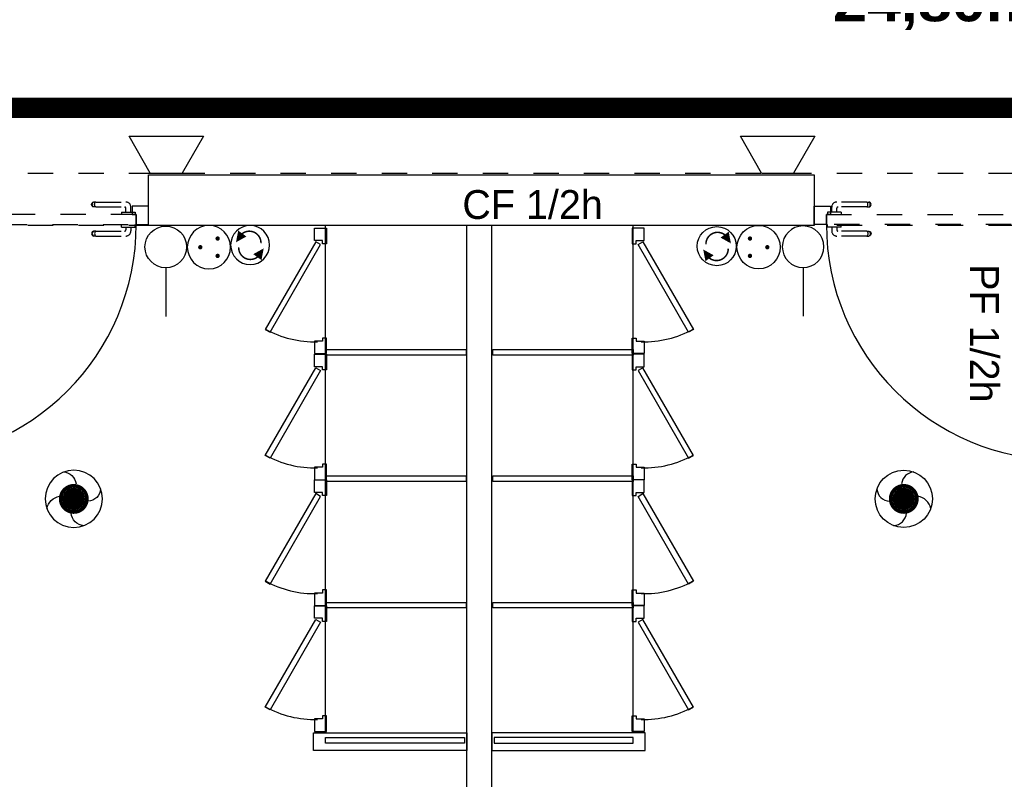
# Model space of a CAD drawing. Header units: millimetres. Extents: x -11.8 to 86.8, y 45.9 to 95.9.
# Tile 83 of 108: x 32.6 to 36.5, y 79.8 to 82.8. Entities that reach past the tile are written whole.
import ezdxf

# ---------------------------------------------------------------- set-up
doc = ezdxf.new("R2010")
doc.units = ezdxf.units.MM
doc.header["$MEASUREMENT"] = 0
for name, pattern in [('PC_DASH_1', [0.055556, 0.027778, -0.027778]), ('PC_DASH_2', [0.125, 0.055556, -0.069444]), ('PC_DASH_4', [0.125, 0.055556, -0.069444])]:
    doc.linetypes.add(name, pattern=pattern)
for name, color, linetype in [('Cfa', 1, 'Continuous'), ('CFO', 6, 'Continuous'), ('Structure etage', 7, 'Continuous')]:
    doc.layers.add(name, color=color, linetype=linetype)
doc.styles.get("Standard").update_dxf_attribs({"font": 'BKANT.TTF'})

# ---------------------------------------------------------------- blocks, each defined once
blk = doc.blocks.new('PCEN')
at = {"const_width": 0.025}
for points in [[(-0.101, 0.359, 1), (-0.076, 0.359, 1)], [(0.099, 0.359, 1), (0.124, 0.359, 1)], [(-0.001, 0.159, 1), (0.024, 0.159, 1)]]:
    blk.add_lwpolyline(points, format="xyb", close=True, dxfattribs=at)
blk.add_circle((0.012, 0.259), 0.25)
blk = doc.blocks.new('SA')
blk.add_line((0.1176, 0.2603), (0.3651, 0.5078))
blk.add_circle((0.0116, 0.1542), 0.15)
blk = doc.blocks.new('SAT2')
for points in [[(-0.141, 0.0796, 0.1, 0, 0), (-0.0543, 0.1422, 0, 0, 0)], [(0.0922, -0.0695, 0.1, 0, 0), (0.0055, -0.1321, 0, 0, 0)]]:
    blk.add_lwpolyline(points, format="xyseb")
at = {"const_width": 0.015}
for points in [[(-0.0457, -0.1049, -0.806662), (-0.0992, 0.1135)], [(-0.0031, 0.115, -0.806662), (0.0504, -0.1034)]]:
    blk.add_lwpolyline(points, format="xyb", dxfattribs=at)
blk.add_circle((-0.0218, 0.0081), 0.1929)
blk = doc.blocks.new('AP0')
for points, const_width in [([(0.175, -0.06, -1), (-0.148, 0.06, -1)], 0.0492), ([(-0.06, 0, 1), (0.087, 0, 1)], 0.147)]:
    blk.add_lwpolyline(points, format="xyb", close=True, dxfattribs=dict(const_width=const_width))
blk.add_circle((0.014, 0), 0.378)
for centre, radius, start, end in [((0.153, 0.184), 0.169, 92.8345, 178.447), ((-0.154, 0.151), 0.188, 186.2032, 263.9565), ((0.189, -0.152), 0.183, 5.8298, 82.3782), ((-0.155, -0.154), 0.206, 281.5712, 350.6383)]:
    blk.add_arc(centre, radius, start, end)
blk = doc.blocks.new('INDIC')
for p, q in [((-0.3, 0.15), (0.3, 0.15)), ((-0.1315, -0.15), (-0.3, 0.15)), ((0.3, 0.15), (0.1272, -0.15)), ((-0.1315, -0.15), (0.1272, -0.15))]:
    blk.add_line(p, q)
blk = doc.blocks.new('PD_15805')
at = {"layer": 'Structure etage', "color": 0}
for p, q in [((31.8961, -15.4608), (31.8949, -15.4641)), ((31.8983, -15.4581), (31.8961, -15.4608)), ((31.8983, -15.4609), (31.8961, -15.4633)), ((31.9013, -15.4564), (31.8983, -15.4581)), ((31.9013, -15.4594), (31.8983, -15.4609)), ((31.9048, -15.4558), (31.9013, -15.4564)), ((31.9048, -15.4588), (31.9013, -15.4594)), ((31.9082, -15.4564), (31.9048, -15.4558)), ((31.9082, -15.4594), (31.9048, -15.4588)), ((31.9112, -15.4581), (31.9082, -15.4564)), ((31.9112, -15.4609), (31.9082, -15.4594)), ((31.9134, -15.4608), (31.9112, -15.4581)), ((31.9134, -15.4633), (31.9112, -15.4609)), ((31.9146, -15.4641), (31.9134, -15.4608)), ((31.8949, -15.4663), (31.8949, -15.4641)), ((31.8949, -15.4724), (31.8949, -15.4663)), ((31.8949, -15.4724), (31.8949, -15.5914)), ((31.8983, -15.4693), (31.8961, -15.4707)), ((31.9013, -15.4684), (31.8983, -15.4693)), ((31.9048, -15.4681), (31.9013, -15.4684)), ((31.9082, -15.4684), (31.9048, -15.4681)), ((31.9112, -15.4693), (31.9082, -15.4684)), ((31.9134, -15.4707), (31.9112, -15.4693)), ((31.9146, -15.4663), (31.9146, -15.4641)), ((31.9146, -15.4724), (31.9146, -15.4663)), ((31.9146, -15.4724), (31.9146, -15.5867)), ((31.9301, -15.5745), (31.9301, -15.5762)), ((31.9301, -15.5745), (31.9302, -15.5745)), ((31.9301, -15.5762), (31.9301, -15.5809)), ((31.9302, -15.5745), (31.94, -15.5745)), ((31.94, -15.5745), (31.9401, -15.5745)), ((31.9301, -15.6114), (31.9149, -15.6114)), ((31.9301, -15.5917), (31.9196, -15.5917)), ((31.9301, -15.5809), (31.9301, -15.588)), ((31.9301, -15.588), (31.9301, -15.5969)), ((31.9301, -15.5969), (31.9301, -15.6063)), ((31.9301, -15.6063), (31.9301, -15.6151)), ((31.9301, -15.6151), (31.9301, -15.6223)), ((31.9301, -15.6223), (31.9301, -15.627)), ((31.9301, -15.627), (31.9301, -15.6286)), ((31.9301, -15.6286), (31.9302, -15.6286)), ((31.9302, -15.6286), (31.94, -15.6286)), ((31.94, -15.6286), (31.9401, -15.6286))]:
    blk.add_line(p, q, dxfattribs=at)
for centre, radius in [((31.9149, -15.5914), 0.02), ((31.9196, -15.5867), 0.00501)]:
    blk.add_arc(centre, radius, 180, 270, dxfattribs=at)
blk = doc.blocks.new('PD_15806')
at = {"layer": 'Structure etage', "color": 0}
for p, q in [((32.0098, -15.4641), (32.011, -15.4608)), ((32.011, -15.4608), (32.0132, -15.4581)), ((32.011, -15.4633), (32.0132, -15.4609)), ((32.0132, -15.4581), (32.0163, -15.4564)), ((32.0132, -15.4609), (32.0163, -15.4594)), ((32.0163, -15.4564), (32.0197, -15.4558)), ((32.0163, -15.4594), (32.0197, -15.4588)), ((32.0197, -15.4558), (32.0231, -15.4564)), ((32.0197, -15.4588), (32.0231, -15.4594)), ((32.0231, -15.4564), (32.0261, -15.4581)), ((32.0231, -15.4594), (32.0261, -15.4609)), ((32.0261, -15.4581), (32.0284, -15.4608)), ((32.0261, -15.4609), (32.0284, -15.4633)), ((32.0284, -15.4608), (32.0295, -15.4641)), ((32.0098, -15.4663), (32.0098, -15.4641)), ((32.0098, -15.4724), (32.0098, -15.4663)), ((32.0098, -15.4724), (32.0098, -15.5867)), ((32.011, -15.4707), (32.0132, -15.4693)), ((32.0132, -15.4693), (32.0163, -15.4684)), ((32.0163, -15.4684), (32.0197, -15.4681)), ((32.0197, -15.4681), (32.0231, -15.4684)), ((32.0231, -15.4684), (32.0261, -15.4693)), ((32.0261, -15.4693), (32.0284, -15.4707)), ((32.0295, -15.4663), (32.0295, -15.4641)), ((32.0295, -15.4724), (32.0295, -15.4663)), ((32.0295, -15.4724), (32.0295, -15.5914)), ((31.9793, -15.5745), (31.9792, -15.5745)), ((31.9891, -15.5745), (31.9793, -15.5745)), ((31.9892, -15.5745), (31.9891, -15.5745)), ((31.9892, -15.5745), (31.9892, -15.5762)), ((31.9892, -15.5762), (31.9892, -15.5809)), ((31.9892, -15.5809), (31.9892, -15.588)), ((31.9892, -15.588), (31.9892, -15.5969)), ((31.9892, -15.5917), (32.0048, -15.5917)), ((31.9892, -15.5969), (31.9892, -15.6063)), ((31.9892, -15.6063), (31.9892, -15.6151)), ((31.9892, -15.6114), (32.0095, -15.6114)), ((31.9892, -15.6151), (31.9892, -15.6223)), ((31.9793, -15.6286), (31.9792, -15.6286)), ((31.9891, -15.6286), (31.9793, -15.6286)), ((31.9892, -15.6286), (31.9891, -15.6286)), ((31.9892, -15.6223), (31.9892, -15.627)), ((31.9892, -15.627), (31.9892, -15.6286))]:
    blk.add_line(p, q, dxfattribs=at)
for centre, radius in [((32.0048, -15.5867), 0.00501), ((32.0095, -15.5914), 0.02)]:
    blk.add_arc(centre, radius, 270, 0, dxfattribs=at)
blk = doc.blocks.new('PD_15804')
at = {"layer": 'Structure etage'}
for name in ['PD_15805', 'PD_15806']:
    blk.add_blockref(name, (0, 0), dxfattribs=at)
blk = doc.blocks.new('PD_15809')
at = {"layer": 'Structure etage', "color": 0, "linetype": 'PC_DASH_1'}
for p, q in [((32.8135, -14.7018), (32.8135, -14.7017)), ((32.8135, -14.7116), (32.8135, -14.7018)), ((32.8135, -14.7117), (32.8135, -14.7116)), ((32.8135, -14.7117), (32.8151, -14.7117)), ((32.8151, -14.7117), (32.8198, -14.7117)), ((32.8198, -14.7117), (32.827, -14.7117)), ((32.827, -14.7117), (32.8358, -14.7117)), ((32.8307, -14.7117), (32.8307, -14.7222)), ((32.8358, -14.7117), (32.8452, -14.7117)), ((32.8452, -14.7117), (32.854, -14.7117)), ((32.8504, -14.7117), (32.8504, -14.7269)), ((32.854, -14.7117), (32.8612, -14.7117)), ((32.8612, -14.7117), (32.8659, -14.7117)), ((32.8659, -14.7117), (32.8676, -14.7117)), ((32.8676, -14.7018), (32.8676, -14.7017)), ((32.8676, -14.7116), (32.8676, -14.7018)), ((32.8676, -14.7117), (32.8676, -14.7116)), ((32.6954, -14.7337), (32.6948, -14.7371)), ((32.6948, -14.7371), (32.6954, -14.7405)), ((32.6971, -14.7307), (32.6954, -14.7337)), ((32.6954, -14.7405), (32.6971, -14.7435)), ((32.6998, -14.7284), (32.6971, -14.7307)), ((32.6971, -14.7435), (32.6998, -14.7458)), ((32.6983, -14.7337), (32.6978, -14.7371)), ((32.6978, -14.7371), (32.6983, -14.7405)), ((32.6999, -14.7307), (32.6983, -14.7337)), ((32.6983, -14.7405), (32.6999, -14.7435)), ((32.703, -14.7272), (32.6998, -14.7284)), ((32.6998, -14.7458), (32.703, -14.747)), ((32.7023, -14.7284), (32.6999, -14.7307)), ((32.6999, -14.7435), (32.7023, -14.7458)), ((32.7052, -14.7272), (32.703, -14.7272)), ((32.7052, -14.747), (32.703, -14.747)), ((32.7114, -14.7272), (32.7052, -14.7272)), ((32.7114, -14.747), (32.7052, -14.747)), ((32.7074, -14.7337), (32.7071, -14.7371)), ((32.7071, -14.7371), (32.7074, -14.7405)), ((32.7083, -14.7307), (32.7074, -14.7337)), ((32.7074, -14.7405), (32.7083, -14.7435)), ((32.7097, -14.7284), (32.7083, -14.7307)), ((32.7083, -14.7435), (32.7097, -14.7458)), ((32.7114, -14.7272), (32.8257, -14.7272)), ((32.7114, -14.747), (32.8304, -14.747))]:
    blk.add_line(p, q, dxfattribs=at)
for centre, radius in [((32.8257, -14.7222), 0.00501), ((32.8304, -14.7269), 0.02)]:
    blk.add_arc(centre, radius, 270, 0, dxfattribs=at)
blk = doc.blocks.new('PD_15810')
at = {"layer": 'Structure etage', "color": 0, "linetype": 'PC_DASH_1'}
for p, q in [((32.6948, -14.6222), (32.6954, -14.6187)), ((32.6954, -14.6256), (32.6948, -14.6222)), ((32.6954, -14.6187), (32.6971, -14.6157)), ((32.6971, -14.6286), (32.6954, -14.6256)), ((32.6971, -14.6157), (32.6998, -14.6135)), ((32.6998, -14.6308), (32.6971, -14.6286)), ((32.6978, -14.6222), (32.6983, -14.6187)), ((32.6983, -14.6256), (32.6978, -14.6222)), ((32.6983, -14.6187), (32.6999, -14.6157)), ((32.6999, -14.6286), (32.6983, -14.6256)), ((32.6998, -14.6135), (32.703, -14.6123)), ((32.703, -14.632), (32.6998, -14.6308)), ((32.6999, -14.6157), (32.7023, -14.6135)), ((32.7023, -14.6308), (32.6999, -14.6286)), ((32.7052, -14.6123), (32.703, -14.6123)), ((32.7052, -14.632), (32.703, -14.632)), ((32.7114, -14.6123), (32.7052, -14.6123)), ((32.7114, -14.632), (32.7052, -14.632)), ((32.7071, -14.6222), (32.7074, -14.6187)), ((32.7074, -14.6256), (32.7071, -14.6222)), ((32.7074, -14.6187), (32.7083, -14.6157)), ((32.7083, -14.6286), (32.7074, -14.6256)), ((32.7083, -14.6157), (32.7097, -14.6135)), ((32.7097, -14.6308), (32.7083, -14.6286)), ((32.7114, -14.6123), (32.8304, -14.6123)), ((32.7114, -14.632), (32.8257, -14.632)), ((32.8307, -14.6526), (32.8307, -14.637)), ((32.8504, -14.6526), (32.8504, -14.6323)), ((32.8135, -14.6526), (32.8151, -14.6526)), ((32.8135, -14.6526), (32.8135, -14.6527)), ((32.8135, -14.6527), (32.8135, -14.6626)), ((32.8135, -14.6626), (32.8135, -14.6627)), ((32.8151, -14.6526), (32.8198, -14.6526)), ((32.8198, -14.6526), (32.827, -14.6526)), ((32.827, -14.6526), (32.8358, -14.6526)), ((32.8358, -14.6526), (32.8452, -14.6526)), ((32.8452, -14.6526), (32.854, -14.6526)), ((32.854, -14.6526), (32.8612, -14.6526)), ((32.8612, -14.6526), (32.8659, -14.6526)), ((32.8659, -14.6526), (32.8676, -14.6526)), ((32.8676, -14.6526), (32.8676, -14.6527)), ((32.8676, -14.6527), (32.8676, -14.6626)), ((32.8676, -14.6626), (32.8676, -14.6627))]:
    blk.add_line(p, q, dxfattribs=at)
for centre, radius in [((32.8257, -14.637), 0.00501), ((32.8304, -14.6323), 0.02)]:
    blk.add_arc(centre, radius, 0, 90, dxfattribs=at)
blk = doc.blocks.new('PD_15808')
at = {"layer": 'Structure etage'}
for name in ['PD_15810', 'PD_15809']:
    blk.add_blockref(name, (0, 0), dxfattribs=at)
blk = doc.blocks.new('PD_15807')
at = {"layer": 'Structure etage', "color": 0, "linetype": 'PC_DASH_1'}
blk.add_lwpolyline([(32.8716, -14.7017), (32.8716, -14.6616), (31.9403, -14.6616), (31.9403, -14.7017), (32.8716, -14.7017)], dxfattribs=at)
at = {"layer": 'Structure etage'}
blk.add_blockref('PD_15808', (0, 0), dxfattribs=at)
blk = doc.blocks.new('PD_15803')
at = {"layer": 'Structure etage', "color": 0}
for points in [[(31.9402, -14.6613), (31.956, -14.6613), (31.956, -14.6292), (31.8901, -14.6292), (31.8901, -14.7013), (31.9402, -14.7013), (31.9402, -14.6613)], [(32.92, -14.6292), (32.8555, -14.6292), (32.8555, -14.6613), (32.8714, -14.6613), (32.8714, -14.7013), (32.92, -14.7013), (32.92, -14.6292)], [(31.9402, -15.6326), (31.9802, -15.6326), (31.9802, -14.7013), (31.9402, -14.7013), (31.9402, -15.6326)]]:
    blk.add_lwpolyline(points, dxfattribs=at)
blk.add_arc((31.9402, -14.7013), 0.9313, 270, 0, dxfattribs=at)
at = {"layer": 'Structure etage'}
for name in ['PD_15807', 'PD_15804']:
    blk.add_blockref(name, (0, 0), dxfattribs=at)
blk = doc.blocks.new('PD_15813')
at = {"layer": 'Structure etage', "color": 0}
for p, q in [((36.5588, -15.4641), (36.56, -15.4608)), ((36.56, -15.4608), (36.5622, -15.4581)), ((36.56, -15.4633), (36.5622, -15.4609)), ((36.5622, -15.4581), (36.5652, -15.4564)), ((36.5622, -15.4609), (36.5652, -15.4594)), ((36.5652, -15.4564), (36.5686, -15.4558)), ((36.5652, -15.4594), (36.5686, -15.4588)), ((36.5686, -15.4558), (36.5721, -15.4564)), ((36.5686, -15.4588), (36.5721, -15.4594)), ((36.5721, -15.4564), (36.5751, -15.4581)), ((36.5721, -15.4594), (36.5751, -15.4609)), ((36.5751, -15.4581), (36.5773, -15.4608)), ((36.5751, -15.4609), (36.5773, -15.4633)), ((36.5773, -15.4608), (36.5785, -15.4641)), ((36.5588, -15.4663), (36.5588, -15.4641)), ((36.5588, -15.4724), (36.5588, -15.4663)), ((36.5588, -15.4724), (36.5588, -15.5867)), ((36.56, -15.4707), (36.5622, -15.4693)), ((36.5622, -15.4693), (36.5652, -15.4684)), ((36.5652, -15.4684), (36.5686, -15.4681)), ((36.5686, -15.4681), (36.5721, -15.4684)), ((36.5721, -15.4684), (36.5751, -15.4693)), ((36.5751, -15.4693), (36.5773, -15.4707)), ((36.5785, -15.4663), (36.5785, -15.4641)), ((36.5785, -15.4724), (36.5785, -15.4663)), ((36.5785, -15.4724), (36.5785, -15.5914)), ((36.5334, -15.5745), (36.5333, -15.5745)), ((36.5432, -15.5745), (36.5334, -15.5745)), ((36.5433, -15.5745), (36.5432, -15.5745)), ((36.5433, -15.5745), (36.5433, -15.5762)), ((36.5433, -15.5762), (36.5433, -15.5809)), ((36.5433, -15.5809), (36.5433, -15.588)), ((36.5433, -15.588), (36.5433, -15.5969)), ((36.5433, -15.5917), (36.5538, -15.5917)), ((36.5433, -15.5969), (36.5433, -15.6063)), ((36.5433, -15.6063), (36.5433, -15.6151)), ((36.5433, -15.6114), (36.5585, -15.6114)), ((36.5433, -15.6151), (36.5433, -15.6223)), ((36.5334, -15.6286), (36.5333, -15.6286)), ((36.5432, -15.6286), (36.5334, -15.6286)), ((36.5433, -15.6286), (36.5432, -15.6286)), ((36.5433, -15.6223), (36.5433, -15.627)), ((36.5433, -15.627), (36.5433, -15.6286))]:
    blk.add_line(p, q, dxfattribs=at)
for centre, radius in [((36.5538, -15.5867), 0.00501), ((36.5585, -15.5914), 0.02)]:
    blk.add_arc(centre, radius, 270, 0, dxfattribs=at)
blk = doc.blocks.new('PD_15814')
at = {"layer": 'Structure etage', "color": 0}
for p, q in [((36.445, -15.4608), (36.4439, -15.4641)), ((36.4473, -15.4581), (36.445, -15.4608)), ((36.4473, -15.4609), (36.445, -15.4633)), ((36.4503, -15.4564), (36.4473, -15.4581)), ((36.4503, -15.4594), (36.4473, -15.4609)), ((36.4537, -15.4558), (36.4503, -15.4564)), ((36.4537, -15.4588), (36.4503, -15.4594)), ((36.4571, -15.4564), (36.4537, -15.4558)), ((36.4571, -15.4594), (36.4537, -15.4588)), ((36.4601, -15.4581), (36.4571, -15.4564)), ((36.4601, -15.4609), (36.4571, -15.4594)), ((36.4624, -15.4608), (36.4601, -15.4581)), ((36.4624, -15.4633), (36.4601, -15.4609)), ((36.4636, -15.4641), (36.4624, -15.4608)), ((36.4439, -15.4663), (36.4439, -15.4641)), ((36.4439, -15.4724), (36.4439, -15.4663)), ((36.4439, -15.4724), (36.4439, -15.5914)), ((36.4473, -15.4693), (36.445, -15.4707)), ((36.4503, -15.4684), (36.4473, -15.4693)), ((36.4537, -15.4681), (36.4503, -15.4684)), ((36.4571, -15.4684), (36.4537, -15.4681)), ((36.4601, -15.4693), (36.4571, -15.4684)), ((36.4624, -15.4707), (36.4601, -15.4693)), ((36.4636, -15.4663), (36.4636, -15.4641)), ((36.4636, -15.4724), (36.4636, -15.4663)), ((36.4636, -15.4724), (36.4636, -15.5867)), ((36.4842, -15.5745), (36.4842, -15.5762)), ((36.4842, -15.5745), (36.4843, -15.5745)), ((36.4842, -15.5762), (36.4842, -15.5809)), ((36.4843, -15.5745), (36.4941, -15.5745)), ((36.4941, -15.5745), (36.4942, -15.5745)), ((36.4842, -15.6114), (36.4639, -15.6114)), ((36.4842, -15.5917), (36.4686, -15.5917)), ((36.4842, -15.5809), (36.4842, -15.588)), ((36.4842, -15.588), (36.4842, -15.5969)), ((36.4842, -15.5969), (36.4842, -15.6063)), ((36.4842, -15.6063), (36.4842, -15.6151)), ((36.4842, -15.6151), (36.4842, -15.6223)), ((36.4842, -15.6223), (36.4842, -15.627)), ((36.4842, -15.627), (36.4842, -15.6286)), ((36.4842, -15.6286), (36.4843, -15.6286)), ((36.4843, -15.6286), (36.4941, -15.6286)), ((36.4941, -15.6286), (36.4942, -15.6286))]:
    blk.add_line(p, q, dxfattribs=at)
for centre, radius in [((36.4639, -15.5914), 0.02), ((36.4686, -15.5867), 0.00501)]:
    blk.add_arc(centre, radius, 180, 270, dxfattribs=at)
blk = doc.blocks.new('PD_15812')
at = {"layer": 'Structure etage'}
for name in ['PD_15814', 'PD_15813']:
    blk.add_blockref(name, (0, 0), dxfattribs=at)
blk = doc.blocks.new('PD_15818')
at = {"layer": 'Structure etage', "color": 0, "linetype": 'PC_DASH_1'}
for p, q in [((35.6058, -14.7018), (35.6058, -14.7017)), ((35.6058, -14.7116), (35.6058, -14.7018)), ((35.6058, -14.7117), (35.6058, -14.7116)), ((35.6075, -14.7117), (35.6058, -14.7117)), ((35.6122, -14.7117), (35.6075, -14.7117)), ((35.6194, -14.7117), (35.6122, -14.7117)), ((35.6282, -14.7117), (35.6194, -14.7117)), ((35.623, -14.7117), (35.623, -14.7269)), ((35.6376, -14.7117), (35.6282, -14.7117)), ((35.6464, -14.7117), (35.6376, -14.7117)), ((35.6427, -14.7117), (35.6427, -14.7222)), ((35.6536, -14.7117), (35.6464, -14.7117)), ((35.6583, -14.7117), (35.6536, -14.7117)), ((35.6599, -14.7117), (35.6583, -14.7117)), ((35.6599, -14.7018), (35.6599, -14.7017)), ((35.6599, -14.7116), (35.6599, -14.7018)), ((35.6599, -14.7117), (35.6599, -14.7116)), ((35.762, -14.747), (35.643, -14.747)), ((35.762, -14.7272), (35.6477, -14.7272)), ((35.762, -14.7272), (35.7682, -14.7272)), ((35.762, -14.747), (35.7682, -14.747)), ((35.7637, -14.7284), (35.7651, -14.7307)), ((35.7651, -14.7435), (35.7637, -14.7458)), ((35.7651, -14.7307), (35.766, -14.7337)), ((35.766, -14.7405), (35.7651, -14.7435)), ((35.766, -14.7337), (35.7663, -14.7371)), ((35.7663, -14.7371), (35.766, -14.7405)), ((35.7682, -14.7272), (35.7704, -14.7272)), ((35.7682, -14.747), (35.7704, -14.747)), ((35.7704, -14.7272), (35.7736, -14.7284)), ((35.7736, -14.7458), (35.7704, -14.747)), ((35.7711, -14.7284), (35.7735, -14.7307)), ((35.7735, -14.7435), (35.7711, -14.7458)), ((35.7735, -14.7307), (35.7751, -14.7337)), ((35.7751, -14.7405), (35.7735, -14.7435)), ((35.7736, -14.7284), (35.7763, -14.7307)), ((35.7763, -14.7435), (35.7736, -14.7458)), ((35.7751, -14.7337), (35.7756, -14.7371)), ((35.7756, -14.7371), (35.7751, -14.7405)), ((35.7763, -14.7307), (35.778, -14.7337)), ((35.778, -14.7405), (35.7763, -14.7435)), ((35.778, -14.7337), (35.7786, -14.7371)), ((35.7786, -14.7371), (35.778, -14.7405))]:
    blk.add_line(p, q, dxfattribs=at)
for centre, radius in [((35.6477, -14.7222), 0.00501), ((35.643, -14.7269), 0.02)]:
    blk.add_arc(centre, radius, 180, 270, dxfattribs=at)
blk = doc.blocks.new('PD_15819')
at = {"layer": 'Structure etage', "color": 0, "linetype": 'PC_DASH_1'}
for p, q in [((35.623, -14.6526), (35.623, -14.6323)), ((35.6427, -14.6526), (35.6427, -14.637)), ((35.762, -14.6123), (35.643, -14.6123)), ((35.762, -14.632), (35.6477, -14.632)), ((35.762, -14.6123), (35.7682, -14.6123)), ((35.762, -14.632), (35.7682, -14.632)), ((35.7651, -14.6157), (35.7637, -14.6135)), ((35.7637, -14.6308), (35.7651, -14.6286)), ((35.766, -14.6187), (35.7651, -14.6157)), ((35.7651, -14.6286), (35.766, -14.6256)), ((35.7663, -14.6222), (35.766, -14.6187)), ((35.766, -14.6256), (35.7663, -14.6222)), ((35.7682, -14.6123), (35.7704, -14.6123)), ((35.7682, -14.632), (35.7704, -14.632)), ((35.7736, -14.6135), (35.7704, -14.6123)), ((35.7704, -14.632), (35.7736, -14.6308)), ((35.7735, -14.6157), (35.7711, -14.6135)), ((35.7711, -14.6308), (35.7735, -14.6286)), ((35.7751, -14.6187), (35.7735, -14.6157)), ((35.7735, -14.6286), (35.7751, -14.6256)), ((35.7763, -14.6157), (35.7736, -14.6135)), ((35.7736, -14.6308), (35.7763, -14.6286)), ((35.7756, -14.6222), (35.7751, -14.6187)), ((35.7751, -14.6256), (35.7756, -14.6222)), ((35.778, -14.6187), (35.7763, -14.6157)), ((35.7763, -14.6286), (35.778, -14.6256)), ((35.7786, -14.6222), (35.778, -14.6187)), ((35.778, -14.6256), (35.7786, -14.6222)), ((35.6075, -14.6526), (35.6058, -14.6526)), ((35.6058, -14.6526), (35.6058, -14.6527)), ((35.6058, -14.6527), (35.6058, -14.6626)), ((35.6058, -14.6626), (35.6058, -14.6627)), ((35.6122, -14.6526), (35.6075, -14.6526)), ((35.6194, -14.6526), (35.6122, -14.6526)), ((35.6282, -14.6526), (35.6194, -14.6526)), ((35.6376, -14.6526), (35.6282, -14.6526)), ((35.6464, -14.6526), (35.6376, -14.6526)), ((35.6536, -14.6526), (35.6464, -14.6526)), ((35.6583, -14.6526), (35.6536, -14.6526)), ((35.6599, -14.6526), (35.6583, -14.6526)), ((35.6599, -14.6526), (35.6599, -14.6527)), ((35.6599, -14.6527), (35.6599, -14.6626)), ((35.6599, -14.6626), (35.6599, -14.6627))]:
    blk.add_line(p, q, dxfattribs=at)
for centre, radius in [((35.643, -14.6323), 0.02), ((35.6477, -14.637), 0.00501)]:
    blk.add_arc(centre, radius, 90, 180, dxfattribs=at)
blk = doc.blocks.new('PD_15817')
at = {"layer": 'Structure etage'}
for name in ['PD_15819', 'PD_15818']:
    blk.add_blockref(name, (0, 0), dxfattribs=at)
blk = doc.blocks.new('PD_15816')
at = {"layer": 'Structure etage', "color": 0, "linetype": 'PC_DASH_1'}
blk.add_lwpolyline([(35.6018, -14.7017), (35.6018, -14.6616), (36.5331, -14.6616), (36.5331, -14.7017), (35.6018, -14.7017)], dxfattribs=at)
at = {"layer": 'Structure etage'}
blk.add_blockref('PD_15817', (0, 0), dxfattribs=at)
blk = doc.blocks.new('PD_15815')
at = {"layer": 'Structure etage', "color": 0}
for points in [[(35.5534, -14.6292), (35.6179, -14.6292), (35.6179, -14.6613), (35.602, -14.6613), (35.602, -14.7013), (35.5534, -14.7013), (35.5534, -14.6292)], [(36.5332, -14.6613), (36.5173, -14.6613), (36.5173, -14.6292), (36.5833, -14.6292), (36.5833, -14.7013), (36.5332, -14.7013), (36.5332, -14.6613)], [(36.5332, -15.6326), (36.4932, -15.6326), (36.4932, -14.7013), (36.5332, -14.7013), (36.5332, -15.6326)]]:
    blk.add_lwpolyline(points, dxfattribs=at)
blk.add_arc((36.5332, -14.7013), 0.9313, 180, 270, dxfattribs=at)
at = {"layer": 'Structure etage'}
blk.add_blockref('PD_15816', (0, 0), dxfattribs=at)
blk = doc.blocks.new('PD_15811')
at = {"layer": 'Structure etage'}
for name in ['PD_15815', 'PD_15812']:
    blk.add_blockref(name, (0, 0), dxfattribs=at)
blk = doc.blocks.new('PD_16024')
at = {"layer": 'Structure etage', "color": 0}
for points in [[(34.8811, -15.7114), (34.8341, -15.7114), (34.8341, -15.7731), (34.849, -15.7731), (34.849, -15.7609), (34.8811, -15.7609), (34.8811, -15.7114)], [(35.0566, -16.1229), (34.8567, -15.7764), (34.8757, -15.7654), (35.0756, -16.1119), (35.0566, -16.1229)], [(34.8811, -16.2079), (34.8341, -16.2079), (34.8341, -16.1462), (34.849, -16.1462), (34.849, -16.1584), (34.8811, -16.1584), (34.8811, -16.2079)]]:
    blk.add_lwpolyline(points, dxfattribs=at)
blk.add_arc((34.8811, -15.7609), 0.4, 268.3201, 299.0122, dxfattribs=at)
blk = doc.blocks.new('PD_16025')
at = {"layer": 'Structure etage', "color": 0}
for points in [[(34.8811, -15.2139), (34.8341, -15.2139), (34.8341, -15.2756), (34.849, -15.2756), (34.849, -15.2634), (34.8811, -15.2634), (34.8811, -15.2139)], [(35.0756, -15.6143), (34.8757, -15.2679), (34.8567, -15.2789), (35.0566, -15.6253), (35.0756, -15.6143)], [(34.8811, -15.7103), (34.8341, -15.7103), (34.8341, -15.6486), (34.849, -15.6486), (34.849, -15.6608), (34.8811, -15.6608), (34.8811, -15.7103)]]:
    blk.add_lwpolyline(points, dxfattribs=at)
blk.add_arc((34.8811, -15.2634), 0.4, 268.3201, 299.0122, dxfattribs=at)
blk = doc.blocks.new('PD_16026')
at = {"layer": 'Structure etage', "color": 0}
for points in [[(34.8811, -16.2089), (34.8341, -16.2089), (34.8341, -16.2706), (34.849, -16.2706), (34.849, -16.2583), (34.8811, -16.2583), (34.8811, -16.2089)], [(35.0756, -16.6093), (34.8757, -16.2629), (34.8567, -16.2739), (35.0566, -16.6203), (35.0756, -16.6093)], [(34.8811, -16.7053), (34.8341, -16.7053), (34.8341, -16.6436), (34.849, -16.6436), (34.849, -16.6558), (34.8811, -16.6558), (34.8811, -16.7053)]]:
    blk.add_lwpolyline(points, dxfattribs=at)
blk.add_arc((34.8811, -16.2583), 0.4, 268.3201, 299.0122, dxfattribs=at)
blk = doc.blocks.new('PD_16027')
at = {"layer": 'Structure etage', "color": 0}
for points in [[(34.8811, -14.7155), (34.8341, -14.7155), (34.8341, -14.7772), (34.849, -14.7772), (34.849, -14.7649), (34.8811, -14.7649), (34.8811, -14.7155)], [(35.0566, -15.1269), (34.8567, -14.7805), (34.8757, -14.7695), (35.0756, -15.1159), (35.0566, -15.1269)], [(34.8811, -15.2119), (34.8341, -15.2119), (34.8341, -15.1502), (34.849, -15.1502), (34.849, -15.1624), (34.8811, -15.1624), (34.8811, -15.2119)]]:
    blk.add_lwpolyline(points, dxfattribs=at)
blk.add_arc((34.8811, -14.7649), 0.4, 268.3201, 299.0122, dxfattribs=at)
blk = doc.blocks.new('PD_16023')
at = {"layer": 'Structure etage', "color": 0}
blk.add_line((34.8377, -16.7114), (34.8377, -14.7054), dxfattribs=at)
for points in [[(34.2817, -15.2174), (34.2817, -15.1954), (34.8377, -15.1954), (34.8377, -15.2174), (34.2817, -15.2174)], [(34.2817, -15.7174), (34.2817, -15.6954), (34.8377, -15.6954), (34.8377, -15.7174), (34.2817, -15.7174)], [(34.2817, -16.2174), (34.2817, -16.1954), (34.8377, -16.1954), (34.8377, -16.2174), (34.2817, -16.2174)], [(34.2789, -16.7814), (34.8852, -16.7814), (34.8852, -16.7114), (34.2789, -16.7114), (34.2789, -16.7814)], [(34.2881, -16.7522), (34.8377, -16.7522), (34.8377, -16.7302), (34.2881, -16.7302), (34.2881, -16.7522)]]:
    blk.add_lwpolyline(points, dxfattribs=at)
at = {"layer": 'Structure etage'}
for name in ['PD_16027', 'PD_16025', 'PD_16024', 'PD_16026']:
    blk.add_blockref(name, (0, 0), dxfattribs=at)
blk = doc.blocks.new('PD_16029')
at = {"layer": 'Structure etage', "color": 0}
for points in [[(33.5767, -15.7114), (33.6237, -15.7114), (33.6237, -15.7731), (33.6088, -15.7731), (33.6088, -15.7609), (33.5767, -15.7609), (33.5767, -15.7114)], [(33.4013, -16.1229), (33.6011, -15.7764), (33.5821, -15.7654), (33.3822, -16.1119), (33.4013, -16.1229)], [(33.5767, -16.2079), (33.6237, -16.2079), (33.6237, -16.1462), (33.6088, -16.1462), (33.6088, -16.1584), (33.5767, -16.1584), (33.5767, -16.2079)]]:
    blk.add_lwpolyline(points, dxfattribs=at)
blk.add_arc((33.5767, -15.7609), 0.4, 240.9878, 271.6799, dxfattribs=at)
blk = doc.blocks.new('PD_16030')
at = {"layer": 'Structure etage', "color": 0}
for points in [[(33.5767, -15.2139), (33.6237, -15.2139), (33.6237, -15.2756), (33.6088, -15.2756), (33.6088, -15.2634), (33.5767, -15.2634), (33.5767, -15.2139)], [(33.3822, -15.6143), (33.5821, -15.2679), (33.6011, -15.2789), (33.4013, -15.6253), (33.3822, -15.6143)], [(33.5767, -15.7103), (33.6237, -15.7103), (33.6237, -15.6486), (33.6088, -15.6486), (33.6088, -15.6608), (33.5767, -15.6608), (33.5767, -15.7103)]]:
    blk.add_lwpolyline(points, dxfattribs=at)
blk.add_arc((33.5767, -15.2634), 0.4, 240.9878, 271.6799, dxfattribs=at)
blk = doc.blocks.new('PD_16031')
at = {"layer": 'Structure etage', "color": 0}
for points in [[(33.5767, -16.2089), (33.6237, -16.2089), (33.6237, -16.2706), (33.6088, -16.2706), (33.6088, -16.2583), (33.5767, -16.2583), (33.5767, -16.2089)], [(33.3822, -16.6093), (33.5821, -16.2629), (33.6011, -16.2739), (33.4013, -16.6203), (33.3822, -16.6093)], [(33.5767, -16.7053), (33.6237, -16.7053), (33.6237, -16.6436), (33.6088, -16.6436), (33.6088, -16.6558), (33.5767, -16.6558), (33.5767, -16.7053)]]:
    blk.add_lwpolyline(points, dxfattribs=at)
blk.add_arc((33.5767, -16.2583), 0.4, 240.9878, 271.6799, dxfattribs=at)
blk = doc.blocks.new('PD_16032')
at = {"layer": 'Structure etage', "color": 0}
for points in [[(33.5767, -14.7155), (33.6237, -14.7155), (33.6237, -14.7772), (33.6088, -14.7772), (33.6088, -14.7649), (33.5767, -14.7649), (33.5767, -14.7155)], [(33.4013, -15.1269), (33.6011, -14.7805), (33.5821, -14.7695), (33.3822, -15.1159), (33.4013, -15.1269)], [(33.5767, -15.2119), (33.6237, -15.2119), (33.6237, -15.1502), (33.6088, -15.1502), (33.6088, -15.1624), (33.5767, -15.1624), (33.5767, -15.2119)]]:
    blk.add_lwpolyline(points, dxfattribs=at)
blk.add_arc((33.5767, -14.7649), 0.4, 240.9878, 271.6799, dxfattribs=at)
blk = doc.blocks.new('PD_16028')
at = {"layer": 'Structure etage', "color": 0}
blk.add_line((33.6201, -16.7114), (33.6201, -14.7054), dxfattribs=at)
for points in [[(33.6201, -15.2174), (33.6201, -15.1954), (34.1762, -15.1954), (34.1762, -15.2174), (33.6201, -15.2174)], [(33.6201, -15.7174), (33.6201, -15.6954), (34.1762, -15.6954), (34.1762, -15.7174), (33.6201, -15.7174)], [(33.6201, -16.2174), (33.6201, -16.1954), (34.1762, -16.1954), (34.1762, -16.2174), (33.6201, -16.2174)], [(34.179, -16.7814), (33.5726, -16.7814), (33.5726, -16.7114), (34.179, -16.7114), (34.179, -16.7814)], [(34.1698, -16.7522), (33.6201, -16.7522), (33.6201, -16.7302), (34.1698, -16.7302), (34.1698, -16.7522)]]:
    blk.add_lwpolyline(points, dxfattribs=at)
at = {"layer": 'Structure etage'}
for name in ['PD_16032', 'PD_16030', 'PD_16029', 'PD_16031']:
    blk.add_blockref(name, (0, 0), dxfattribs=at)

msp = doc.modelspace()

# ---------------------------------------------------------------- linework, layer by layer
at = {"layer": 'CFO', "linetype": 'PC_DASH_2', "const_width": 0.08}
msp.add_lwpolyline([(44.0573, 82.4593), (13.3989, 82.4593), (13.3989, 74.8945)], dxfattribs=at)
at = {"layer": 'Structure etage', "color": 0, "linetype": 'PC_DASH_4'}
for p, q in [((12.022, 82.2), (44.6711, 82.2)), ((12.022, 81.9953), (44.4565, 81.9953))]:
    msp.add_line(p, q, dxfattribs=at)
at = {"layer": 'Structure etage', "color": 0}
for points in [[(33.099, 81.9934), (33.099, 82.1934), (35.7325, 82.1934), (35.7325, 81.9934), (33.099, 81.9934)], [(34.3575, 75.7285), (34.4575, 75.7285), (34.4575, 81.9934), (34.3575, 81.9934), (34.3575, 75.7285)]]:
    msp.add_lwpolyline(points, dxfattribs=at)

# ---------------------------------------------------------------- block references
at = {"layer": 'Cfa', "xscale": 0.4900000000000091, "yscale": 0.4900000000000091, "zscale": 0.49}
for p in [(33.1703, 82.2735), (35.5883, 82.2735)]:
    msp.add_blockref('INDIC', p, dxfattribs=at)
at = {"layer": 'CFO', "lineweight": -3}
for name, p, xscale, yscale, zscale, rotation in [('SA', (33.1123, 81.9732), 0.5488000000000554, 0.5487999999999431, 0.5488000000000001, 224.9999999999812), ('PCEN', (33.2496, 81.9037), -0.342999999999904, 0.342999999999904, 0.3430000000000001, 270), ('PCEN', (35.6018, 81.9037), 0.342999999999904, 0.342999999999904, 0.3430000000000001, 90), ('SA', (35.7441, 81.974), -0.5488000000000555, 0.5487999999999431, 0.5488000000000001, 135.0000000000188)]:
    msp.add_blockref(name, p, dxfattribs=dict(at, xscale=xscale, yscale=yscale, zscale=zscale, rotation=rotation))
at = {"layer": 'CFO', "linetype": 'Continuous'}
for name, p, xscale, yscale, zscale, rotation in [('SAT2', (33.4981, 81.925), -0.3999999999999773, 0.4000000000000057, 0.4, 270), ('SAT2', (35.3505, 81.9206), 0.3999999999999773, 0.4000000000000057, 0.4, 90), ('AP0', (32.8036, 80.9085), -0.3000000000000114, 0.3000000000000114, 0.3, 270), ('AP0', (36.087, 80.9085), 0.3000000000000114, 0.3000000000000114, 0.3, 90)]:
    msp.add_blockref(name, p, dxfattribs=dict(at, xscale=xscale, yscale=yscale, zscale=zscale, rotation=rotation))
at = {"layer": 'Structure etage'}
for name in ['PD_15803', 'PD_15811', 'PD_16028', 'PD_16023']:
    msp.add_blockref(name, (0.1791, 96.6988), dxfattribs=at)

# ---------------------------------------------------------------- texts
at = {"layer": 'Structure etage', "color": 0, "attachment_point": 1}
for s, insert, char_height, width in [('{\\fArial Black|b0|i0|c0|p34;Dégagement\\P24,80m2\\H1.458X; }', (35.8071, 83.2037), 0.151033, 1.464028), ('{\\fArial|b0|i0|c0|p34;\\W0.98;CF 1/2h}', (34.3408, 82.1336), 0.114102, 0.564444)]:
    msp.add_mtext(s, dxfattribs=dict(at, insert=insert, char_height=char_height, width=width))
at = {"layer": 'Structure etage', "color": 0, "insert": (36.4636, 81.8406), "char_height": 0.114102, "width": 0.564444, "attachment_point": 1, "rotation": 270}
msp.add_mtext('{\\fArial|b0|i0|c0|p34;\\W0.98;PF 1/2h}', dxfattribs=at)

doc.saveas('drawing.dxf')
